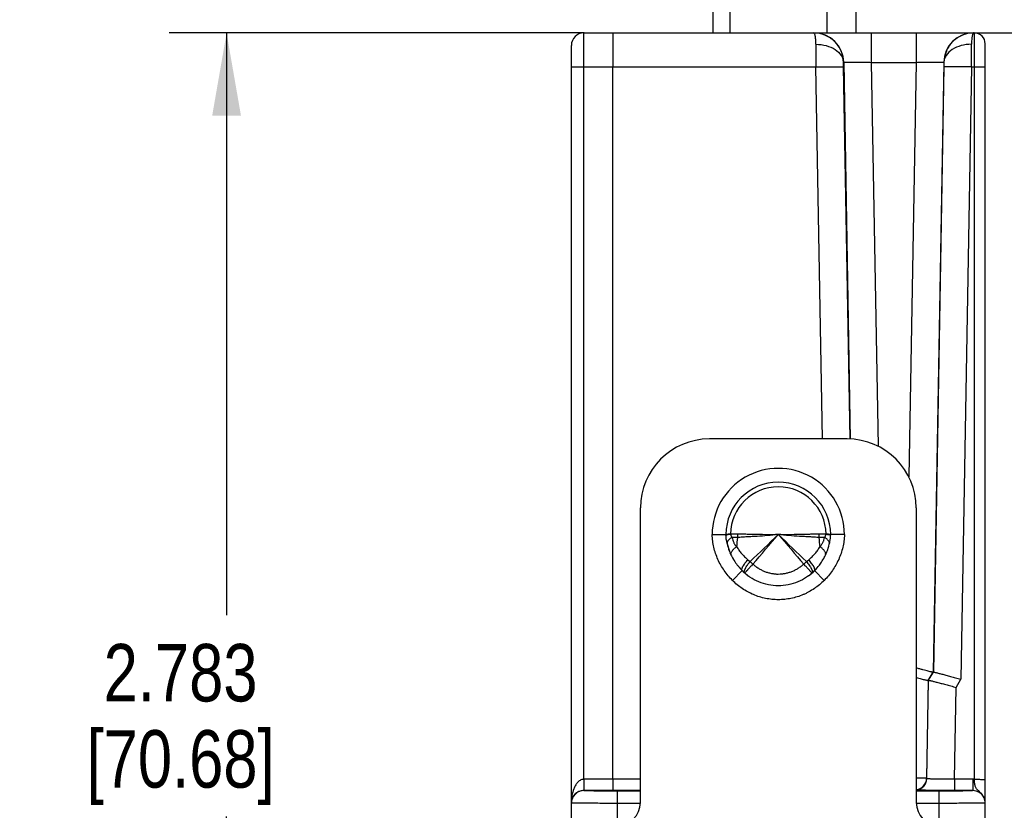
# Model space of a CAD drawing. Header units: inches. Extents: x 0 to 22, y 0 to 17.
# Tile 26 of 30: x 13.8 to 15.9, y 13.3 to 15. Entities that reach past the tile are written whole.
import ezdxf

# ---------------------------------------------------------------- set-up
doc = ezdxf.new("R2010")
doc.units = ezdxf.units.IN
doc.header["$LTSCALE"] = 1.21
doc.header["$MEASUREMENT"] = 0
doc.layers.get('0').update_dxf_attribs({"linetype": 'CONTINUOUS'})
for name, color, linetype in [('02___PRT_ALL_AXES', 7, 'CONTINUOUS'), ('DIMENSIONS', 7, 'CONTINUOUS'), ('FEATURES', 7, 'CONTINUOUS')]:
    doc.layers.add(name, color=color, linetype=linetype)
doc.styles.get("Standard").update_dxf_attribs({"font": 'txt', "width": 0.8})
doc.dimstyles.new('DIMSTYLE_1', dxfattribs={"dimtxt": 0.125, "dimasz": 0.18, "dimexe": 0.125, "dimexo": 0.0625, "dimgap": 0.0625, "dimtad": 0, "dimtih": 1, "dimtoh": 1, "dimdec": 3, "dimzin": 4, "dimdsep": 46, "dimtxsty": 'STANDARD', "dimblk": '_FILLED', "dimblk1": '_FILLED', "dimblk2": '_FILLED', "dimcen": 0.09, "dimadec": 0, "dimazin": 0, "dimtp": 0.001, "dimtm": 0.001, "dimtfac": 1, "dimtdec": 3, "dimtofl": 0, "dimtmove": 0, "dimatfit": 3, "dimldrblk": '_FILLED', "dimfxl": 1, "dimtolj": 1, "dimtzin": 4, "dimarcsym": 0})

# ---------------------------------------------------------------- blocks, each defined once
blk = doc.blocks.new('_FILLED')
at = {"color": 0, "linetype": 'BYBLOCK'}
blk.add_solid([(0, 0), (-1, 0.174), (-1, -0.174)], dxfattribs=at)
blk = doc.blocks.new('*D13')
at = {"layer": 'DIMENSIONS', "color": 2, "linetype": 'CONTINUOUS'}
for p, q in [((16.6207, 15.1311), (16.6207, 15.6026)), ((16.6207, 15.6026), (16.7382, 15.6026)), ((15.5892, 15.1311), (16.7457, 15.1311)), ((15.6855, 14.9911), (16.7457, 14.9911)), ((16.6207, 14.9911), (16.6207, 14.6311))]:
    blk.add_line(p, q, dxfattribs=at)
at = {"layer": 'DIMENSIONS', "color": 2, "linetype": 'CONTINUOUS', "xscale": 0.18, "yscale": 0.18, "zscale": 0.18}
for p, rotation in [((16.6207, 15.1311), 270), ((16.6207, 14.9911), 90)]:
    blk.add_blockref('_FILLED', p, dxfattribs=dict(at, rotation=rotation))
at = {"layer": 'DIMENSIONS', "color": 2, "linetype": 'CONTINUOUS', "insert": (16.8007, 15.6651), "char_height": 0.125, "width": 1.125, "attachment_point": 1, "line_spacing_factor": 0.9}
blk.add_mtext('.140{\\Ftxt.shx;\\W1.000000;\\H0.125000; }[3.56]', dxfattribs=at)
blk = doc.blocks.new('*D14')
at = {"layer": 'DIMENSIONS', "color": 2, "linetype": 'CONTINUOUS'}
for p, q in [((14.9985, 14.9911), (14.0957, 14.9911)), ((14.2207, 14.9911), (14.2207, 13.7247)), ((14.2207, 12.2084), (14.2207, 13.2872)), ((15.0082, 12.2084), (14.0957, 12.2084))]:
    blk.add_line(p, q, dxfattribs=at)
at = {"layer": 'DIMENSIONS', "color": 2, "linetype": 'CONTINUOUS', "xscale": 0.18, "yscale": 0.18, "zscale": 0.18}
for p, rotation in [((14.2207, 14.9911), 90), ((14.2207, 12.2084), 270)]:
    blk.add_blockref('_FILLED', p, dxfattribs=dict(at, rotation=rotation))
at = {"layer": 'DIMENSIONS', "color": 2, "linetype": 'CONTINUOUS', "insert": (14.1207, 13.6622), "char_height": 0.125, "width": 0.7, "attachment_point": 2, "line_spacing_factor": 0.9}
blk.add_mtext('2.783\\P[70.68]', dxfattribs=at)

msp = doc.modelspace()

# ---------------------------------------------------------------- linework, layer by layer
at = {"color": 7, "linetype": 'CONTINUOUS'}
for p, q in [((14.9975, 14.9174), (14.9977, 14.9911)), ((14.9977, 14.9911), (15.4977, 14.9911)), ((15.4981, 14.9911), (15.8471, 14.9911)), ((15.623, 14.9911), (15.623, 14.9272)), ((15.7204, 14.9911), (15.7204, 14.9272)), ((15.8471, 13.3678), (15.8471, 14.9911)), ((14.9707, 13.2829), (14.9707, 14.9641)), ((15.8707, 13.3163), (15.8707, 14.9675)), ((15.5625, 14.9272), (15.563, 14.9272)), ((15.5626, 14.9174), (15.5625, 14.9272)), ((15.563, 14.9272), (15.5773, 14.1076)), ((15.623, 14.9272), (15.6376, 14.0923)), ((15.623, 14.9272), (15.7204, 14.9272)), ((15.7204, 14.9272), (15.7047, 14.0255)), ((15.7804, 14.9272), (15.7572, 13.6006)), ((15.7804, 14.9272), (15.7809, 14.9272)), ((15.7809, 14.9272), (15.7808, 14.9174)), ((14.9975, 13.3679), (14.9975, 14.9174)), ((14.9975, 14.9174), (15.5026, 14.9174)), ((15.0607, 13.3679), (15.0607, 14.9174)), ((15.5167, 14.1081), (15.5026, 14.9174)), ((15.5767, 14.1082), (15.5626, 14.9174)), ((15.7808, 14.9174), (15.7579, 13.6011)), ((15.8408, 14.9174), (15.8176, 13.5856)), ((15.8408, 14.9174), (15.8471, 14.9174)), ((15.2768, 13.9), (15.3068, 13.9005)), ((15.3115, 13.9003), (15.3169, 13.9009)), ((15.3169, 13.9012), (15.3169, 13.9009)), ((15.3328, 13.9009), (15.3169, 13.9009)), ((15.5245, 13.9009), (15.5086, 13.9009)), ((15.5245, 13.9009), (15.5245, 13.9012)), ((15.53, 13.9009), (15.5245, 13.9012)), ((15.5346, 13.9005), (15.53, 13.9009)), ((15.5334, 13.8997), (15.5346, 13.8993)), ((15.5646, 13.9), (15.5346, 13.9005)), ((15.3546, 13.8453), (15.3594, 13.8415)), ((15.4821, 13.8415), (15.4868, 13.8453)), ((15.3422, 13.8216), (15.321, 13.8004)), ((15.3473, 13.8168), (15.3469, 13.8173)), ((15.3474, 13.8169), (15.3473, 13.8168)), ((15.4945, 13.8172), (15.4942, 13.8168)), ((15.5204, 13.8004), (15.4992, 13.8216)), ((15.7469, 13.5828), (15.7572, 13.6006)), ((15.7475, 13.5832), (15.7579, 13.6011)), ((15.7579, 13.6011), (15.7572, 13.6006)), ((15.7469, 13.5828), (15.7432, 13.37)), ((15.7438, 13.3693), (15.7475, 13.5832)), ((15.7475, 13.5832), (15.7469, 13.5828)), ((15.8073, 13.5677), (15.8176, 13.5856)), ((15.8038, 13.3679), (15.8073, 13.5677)), ((14.9975, 13.3679), (14.9976, 13.3465)), ((15.1207, 13.3679), (14.9979, 13.3679)), ((15.0607, 13.3679), (15.0605, 13.3433)), ((15.7432, 13.37), (15.7208, 13.3703)), ((15.7438, 13.3693), (15.7432, 13.37)), ((15.8437, 13.3679), (15.8038, 13.3679)), ((15.8038, 13.3679), (15.8038, 13.3433)), ((15.8437, 13.3679), (15.8437, 13.3432)), ((14.9977, 13.3432), (14.9977, 13.3433)), ((15.1207, 13.3433), (14.9977, 13.3433)), ((15.0707, 13.2821), (15.0707, 13.342)), ((15.1207, 13.342), (15.0707, 13.342)), ((15.7707, 13.342), (15.7207, 13.342)), ((15.7707, 13.2821), (15.7707, 13.342)), ((15.8437, 13.3433), (15.8038, 13.3433)), ((15.1207, 13.3154), (15.0707, 13.3154)), ((15.7707, 13.3154), (15.7207, 13.3154)), ((15.8707, 12.3084), (15.8707, 13.3162))]:
    msp.add_line(p, q, dxfattribs=at)
for centre, radius, start, end in [((14.9977, 14.9641), 0.027, 90, 180), ((15.498, 14.9261), 0.065, 1.0155, 89.9925), ((15.8454, 14.9261), 0.065, 90.0075, 178.9845), ((15.8471, 14.9675), 0.0236, 0, 90), ((33.5384, 14.9815), 18.0359, 180.04746, 180.20355), ((0.2328, 14.9762), 15.6082, 359.78431, 359.96468), ((15.4207, 13.9001), 0.1439, 359.9465, 180.0535), ((15.4207, 13.9001), 0.1139, 0.1866, 179.8134), ((15.4207, 13.9001), 0.1038, 0.6031, 179.3969), ((15.3324, 13.503), 0.3984, 92.2281, 93.0143), ((15.2806, 13.9014), 0.0522, 351.5443, 359.5022), ((29.8212, -1.2207), 20.8809, 133.60221, 133.83508), ((-9.7614, 35.5702), 33.2225, 319.14083, 319.28684), ((5.4412, 3.4025), 14.4841, 46.11346, 46.4492), ((40.6027, 35.57), 33.2222, 220.71316, 220.85917), ((15.5608, 13.9014), 0.0522, 180.4972, 188.4555), ((15.4245, 13.9047), 0.1102, 349.3796, 357.8157), ((15.422, 13.9055), 0.1154, 192.519, 192.6612), ((15.4236, 13.9059), 0.117, 192.677, 200.4916), ((15.4238, 13.906), 0.1172, 192.8386, 202.3117), ((15.4963, 13.8657), 0.1665, 170.3196, 177.2244), ((15.3451, 13.8657), 0.1665, 2.7756, 9.6805), ((15.4182, 13.9058), 0.1166, 340.512, 348.7613), ((15.526, 13.8813), 0.00605, 347.2003, 354.0701), ((15.4205, 13.9053), 0.1142, 348.7839, 349.4292), ((15.424, 13.9061), 0.1174, 200.4831, 202.3058), ((15.4244, 13.9062), 0.1179, 202.3124, 210.7174), ((15.3229, 13.8575), 0.00523, 196.1171, 205.6616), ((15.4176, 13.906), 0.1172, 332.7835, 339.8185), ((15.5185, 13.8575), 0.00523, 334.3464, 343.9561), ((15.4173, 13.9061), 0.1176, 339.8159, 340.5261), ((15.427, 13.9077), 0.1208, 210.6746, 211.7168), ((15.4279, 13.9082), 0.1218, 211.7221, 217.6288), ((15.5267, 14.0208), 0.2453, 226.9792, 228.8847), ((15.3156, 14.0198), 0.244, 311.11, 313.0261), ((15.4134, 13.9084), 0.1221, 322.3945, 324.6947), ((15.414, 13.9079), 0.1213, 324.6888, 330.3381), ((15.4156, 13.907), 0.1195, 330.3441, 332.7918), ((15.4167, 13.9064), 0.1182, 332.7932, 334.3259), ((15.4281, 13.9083), 0.1221, 217.6255, 219.0486), ((15.4274, 13.9078), 0.1212, 219.0406, 225.3323), ((15.4233, 13.9021), 0.1143, 224.7747, 234.3034), ((15.4224, 13.9011), 0.113, 224.7499, 228.2711), ((15.4237, 13.9025), 0.1148, 228.2696, 234.2928), ((15.4182, 13.902), 0.1142, 306.6125, 315.2286), ((15.4178, 13.9025), 0.1148, 306.6239, 311.719), ((15.419, 13.9011), 0.113, 311.7171, 315.2501), ((15.4139, 13.9079), 0.1214, 314.6719, 322.4042), ((14.9979, 13.3159), 0.052, 89.9913, 90.4914), ((15.7188, 13.3698), 0.025, 274.4048, 358.9652), ((15.7182, 13.3704), 0.025, 275.8247, 358.966), ((15.8437, 13.3159), 0.052, 86.2735, 90.0003), ((14.9977, 13.3162), 0.027, 89.9953, 179.9953), ((15.8437, 13.3163), 0.027, 24.5934, 89.9863), ((15.8437, 13.3162), 0.027, 22.5117, 89.9967)]:
    msp.add_arc(centre, radius, start, end, dxfattribs=at)
for points, knots in [([(15.061, 14.9911), (15.061, 14.9911), (15.061, 14.9909), (15.061, 14.9907), (15.061, 14.9902), (15.061, 14.9896), (15.061, 14.9888), (15.0609, 14.9874), (15.0609, 14.9853), (15.0609, 14.9822), (15.0609, 14.9785), (15.0608, 14.9742), (15.0608, 14.9675), (15.0608, 14.9579), (15.0607, 14.9453), (15.0607, 14.9316), (15.0607, 14.9222), (15.0607, 14.9174)], [0, 0, 0, 0, 0.001222, 0.004828, 0.010813, 0.019163, 0.029864, 0.042898, 0.075828, 0.117609, 0.167878, 0.226151, 0.291871, 0.443162, 0.615996, 0.804056, 1, 1, 1, 1]), ([(15.5625, 14.9272), (15.5623, 14.9356), (15.5588, 14.9525), (15.5442, 14.9737), (15.5228, 14.9878), (15.506, 14.9911), (15.4977, 14.9911)], [0, 0, 0, 0, 0.250968, 0.50121, 0.750791, 1, 1, 1, 1]), ([(15.5025, 14.9665), (15.5025, 14.97), (15.5023, 14.9749), (15.5016, 14.981), (15.501, 14.9845), (15.5003, 14.9873), (15.4995, 14.9895), (15.4985, 14.9911), (15.4977, 14.9911)], [0, 0, 0, 0, 0.40652, 0.572741, 0.712255, 0.824113, 0.908263, 1, 1, 1, 1]), ([(15.8457, 14.9911), (15.8374, 14.9911), (15.8206, 14.9878), (15.7992, 14.9737), (15.7847, 14.9525), (15.7811, 14.9356), (15.7809, 14.9272)], [0, 0, 0, 0, 0.249209, 0.49879, 0.749032, 1, 1, 1, 1]), ([(15.8457, 14.9911), (15.845, 14.9911), (15.8439, 14.9895), (15.8431, 14.9873), (15.8424, 14.9845), (15.8418, 14.981), (15.8411, 14.9749), (15.8409, 14.97), (15.8409, 14.9665)], [0, 0, 0, 0, 0.091737, 0.175887, 0.287745, 0.427259, 0.59348, 1, 1, 1, 1]), ([(15.5025, 14.9665), (15.5101, 14.9665), (15.5248, 14.9647), (15.5442, 14.9566), (15.5563, 14.9456), (15.5614, 14.9352), (15.5624, 14.9299), (15.5625, 14.9272)], [0, 0, 0, 0, 0.291666, 0.560866, 0.794453, 0.899662, 1, 1, 1, 1]), ([(15.8409, 14.9665), (15.8333, 14.9665), (15.8186, 14.9647), (15.7993, 14.9566), (15.7872, 14.9456), (15.782, 14.9352), (15.781, 14.9299), (15.7809, 14.9272)], [0, 0, 0, 0, 0.291664, 0.560862, 0.794452, 0.899662, 1, 1, 1, 1]), ([(15.563, 14.9272), (15.5631, 14.9273), (15.5636, 14.9273), (15.5645, 14.9275), (15.566, 14.9275), (15.5681, 14.9276), (15.5706, 14.9276), (15.575, 14.9277), (15.5815, 14.9277), (15.5904, 14.9277), (15.6006, 14.9276), (15.6116, 14.9274), (15.6192, 14.9273), (15.623, 14.9272)], [0, 0, 0, 0, 0.006567, 0.022326, 0.047267, 0.081166, 0.123722, 0.174541, 0.298972, 0.449792, 0.62129, 0.807051, 1, 1, 1, 1]), ([(15.7204, 14.9272), (15.7243, 14.9273), (15.7318, 14.9274), (15.7428, 14.9276), (15.753, 14.9277), (15.7619, 14.9277), (15.7685, 14.9277), (15.7728, 14.9276), (15.7754, 14.9276), (15.7774, 14.9275), (15.7789, 14.9275), (15.7798, 14.9273), (15.7803, 14.9273), (15.7804, 14.9272)], [0, 0, 0, 0, 0.192947, 0.378704, 0.550201, 0.701022, 0.825455, 0.876275, 0.918831, 0.95273, 0.977673, 0.993435, 1, 1, 1, 1]), ([(14.9707, 14.9169), (14.9707, 14.917), (14.971, 14.917), (14.9713, 14.917), (14.972, 14.9171), (14.9728, 14.9171), (14.9739, 14.9172), (14.9759, 14.9172), (14.9788, 14.9173), (14.9828, 14.9173), (14.9874, 14.9174), (14.9923, 14.9174), (14.9957, 14.9174), (14.9975, 14.9174)], [0, 0, 0, 0, 0.005127, 0.019608, 0.043417, 0.076397, 0.118317, 0.168706, 0.292762, 0.444029, 0.616885, 0.804963, 1, 1, 1, 1]), ([(15.5026, 14.9174), (15.5065, 14.9175), (15.514, 14.9176), (15.525, 14.9177), (15.5352, 14.9178), (15.5441, 14.9178), (15.5507, 14.9178), (15.555, 14.9178), (15.5576, 14.9177), (15.5596, 14.9177), (15.5611, 14.9176), (15.562, 14.9175), (15.5625, 14.9175), (15.5626, 14.9174)], [0, 0, 0, 0, 0.192776, 0.378654, 0.550062, 0.700783, 0.825238, 0.876057, 0.918653, 0.952607, 0.977576, 0.993396, 1, 1, 1, 1]), ([(15.8408, 14.9174), (15.837, 14.9175), (15.8294, 14.9176), (15.8184, 14.9177), (15.8082, 14.9178), (15.7993, 14.9178), (15.7928, 14.9178), (15.7884, 14.9178), (15.7859, 14.9177), (15.7839, 14.9177), (15.7823, 14.9176), (15.7814, 14.9175), (15.7809, 14.9175), (15.7808, 14.9174)], [0, 0, 0, 0, 0.192776, 0.378654, 0.550062, 0.700783, 0.825238, 0.876057, 0.918653, 0.952607, 0.977576, 0.993396, 1, 1, 1, 1]), ([(15.8471, 14.9174), (15.8486, 14.9174), (15.8516, 14.9174), (15.856, 14.9174), (15.86, 14.9173), (15.8636, 14.9173), (15.8662, 14.9172), (15.8679, 14.9172), (15.8689, 14.9172), (15.8696, 14.9171), (15.8702, 14.9171), (15.8705, 14.917), (15.8707, 14.917), (15.8707, 14.917)], [0, 0, 0, 0, 0.194572, 0.38246, 0.555321, 0.706715, 0.830951, 0.881433, 0.923437, 0.956488, 0.98035, 0.994864, 1, 1, 1, 1]), ([(15.321, 13.8004), (15.3144, 13.8069), (15.3054, 13.8176), (15.2955, 13.8334), (15.2892, 13.8459), (15.2841, 13.8589), (15.2803, 13.8723), (15.2778, 13.886), (15.277, 13.8953), (15.2768, 13.9)], [0, 0, 0, 0, 0.249713, 0.374718, 0.499747, 0.624775, 0.74984, 0.874978, 1, 1, 1, 1]), ([(15.3068, 13.9005), (15.3068, 13.9005), (15.3068, 13.9005), (15.3068, 13.9005), (15.3068, 13.9005), (15.3068, 13.9005), (15.3069, 13.9005), (15.3069, 13.9005), (15.3069, 13.9005), (15.3069, 13.9005), (15.307, 13.9005), (15.3071, 13.9005), (15.3072, 13.9005), (15.3073, 13.9006), (15.3075, 13.9006), (15.3077, 13.9006), (15.308, 13.9007), (15.3083, 13.9007), (15.3087, 13.9008), (15.3091, 13.9008), (15.3096, 13.9008), (15.3104, 13.9009), (15.3111, 13.9009), (15.3115, 13.9009)], [0, 0, 0, 0, 0.000263, 0.001049, 0.002357, 0.004184, 0.006528, 0.009387, 0.01664, 0.025925, 0.037226, 0.050528, 0.065817, 0.102295, 0.146559, 0.198519, 0.258098, 0.325231, 0.399853, 0.481883, 0.571237, 0.771541, 1, 1, 1, 1]), ([(15.3069, 13.8993), (15.3069, 13.8993), (15.3069, 13.8994), (15.307, 13.8994), (15.3071, 13.8995), (15.3073, 13.8996), (15.3077, 13.8997), (15.3082, 13.8998), (15.3088, 13.8999), (15.3096, 13.9), (15.3105, 13.9002), (15.3111, 13.9002), (15.3115, 13.9003)], [0, 0, 0, 0, 0.013698, 0.032818, 0.058224, 0.090251, 0.174641, 0.286417, 0.425436, 0.591147, 0.782896, 1, 1, 1, 1]), ([(15.3069, 13.8993), (15.3069, 13.8993), (15.3069, 13.8993), (15.3069, 13.8993), (15.3069, 13.8993)], [0, 0, 0, 0, 0.737206, 1, 1, 1, 1]), ([(15.3169, 13.9009), (15.317, 13.9005), (15.3171, 13.8998), (15.3174, 13.8988), (15.3177, 13.8978), (15.3181, 13.8969), (15.3186, 13.8961), (15.3192, 13.895), (15.3198, 13.8943), (15.3201, 13.8938)], [0, 0, 0, 0, 0.139196, 0.275043, 0.405815, 0.53177, 0.653657, 0.771981, 1, 1, 1, 1]), ([(15.4207, 13.9001), (15.413, 13.8992), (15.3976, 13.8977), (15.3785, 13.8964), (15.3636, 13.8956), (15.3528, 13.895), (15.3424, 13.8944), (15.3356, 13.894), (15.3322, 13.8937)], [0, 0, 0, 0, 0.263527, 0.521627, 0.646937, 0.768889, 0.88682, 1, 1, 1, 1]), ([(15.4207, 13.9001), (15.413, 13.8999), (15.3976, 13.8997), (15.3786, 13.9), (15.3638, 13.9003), (15.3531, 13.9006), (15.3428, 13.9008), (15.3361, 13.9009), (15.3328, 13.9009)], [0, 0, 0, 0, 0.264485, 0.523099, 0.648391, 0.770103, 0.887552, 1, 1, 1, 1]), ([(15.5086, 13.9009), (15.5053, 13.9009), (15.4986, 13.9008), (15.4883, 13.9006), (15.4776, 13.9003), (15.4628, 13.9), (15.4438, 13.8997), (15.4285, 13.8999), (15.4207, 13.9001)], [0, 0, 0, 0, 0.112448, 0.229897, 0.351609, 0.476901, 0.735515, 1, 1, 1, 1]), ([(15.5092, 13.8937), (15.5059, 13.894), (15.499, 13.8944), (15.4886, 13.895), (15.4778, 13.8956), (15.4629, 13.8964), (15.4438, 13.8977), (15.4285, 13.8992), (15.4207, 13.9001)], [0, 0, 0, 0, 0.11318, 0.231111, 0.353063, 0.478373, 0.736473, 1, 1, 1, 1]), ([(15.5646, 13.9), (15.5645, 13.8953), (15.5637, 13.886), (15.5611, 13.8723), (15.5573, 13.8589), (15.5522, 13.8459), (15.5459, 13.8334), (15.536, 13.8177), (15.527, 13.8069), (15.5204, 13.8004)], [0, 0, 0, 0, 0.125006, 0.25007, 0.375095, 0.500131, 0.62516, 0.750188, 1, 1, 1, 1]), ([(15.5213, 13.8938), (15.5217, 13.8943), (15.5222, 13.895), (15.5228, 13.8961), (15.5233, 13.8969), (15.5237, 13.8978), (15.5242, 13.8991), (15.5244, 13.9002), (15.5245, 13.9009)], [0, 0, 0, 0, 0.228088, 0.346425, 0.468345, 0.594361, 0.725198, 1, 1, 1, 1]), ([(15.5245, 13.9009), (15.5255, 13.9008), (15.5273, 13.9006), (15.5298, 13.9003), (15.5315, 13.9001), (15.5327, 13.8999), (15.5332, 13.8998), (15.5334, 13.8997)], [0, 0, 0, 0, 0.330187, 0.610883, 0.835467, 0.925439, 1, 1, 1, 1]), ([(15.3201, 13.8938), (15.3192, 13.8933), (15.3175, 13.8923), (15.3152, 13.8906), (15.3132, 13.8888), (15.3116, 13.887), (15.3104, 13.8852), (15.3096, 13.8834), (15.3093, 13.8816), (15.3094, 13.8805), (15.3095, 13.8799)], [0, 0, 0, 0, 0.167361, 0.323139, 0.465848, 0.595038, 0.71104, 0.815233, 0.910242, 1, 1, 1, 1]), ([(15.3322, 13.8937), (15.3302, 13.8936), (15.3261, 13.8935), (15.3221, 13.8937), (15.3201, 13.8938)], [0, 0, 0, 0, 0.512217, 1, 1, 1, 1]), ([(15.3201, 13.8938), (15.3205, 13.8919), (15.3215, 13.8882), (15.3232, 13.8838), (15.325, 13.8804), (15.3262, 13.8784), (15.3272, 13.8769), (15.328, 13.876), (15.3286, 13.8753), (15.3292, 13.8746), (15.3297, 13.8741), (15.3301, 13.8738)], [0, 0, 0, 0, 0.255951, 0.506658, 0.630544, 0.753822, 0.815347, 0.876843, 0.907603, 0.93838, 1, 1, 1, 1]), ([(15.5213, 13.8938), (15.5193, 13.8937), (15.5153, 13.8935), (15.5113, 13.8936), (15.5092, 13.8937)], [0, 0, 0, 0, 0.487782, 1, 1, 1, 1]), ([(15.5114, 13.8738), (15.5117, 13.8741), (15.5124, 13.8747), (15.5136, 13.8761), (15.515, 13.878), (15.5165, 13.8804), (15.5178, 13.8829), (15.5189, 13.8855), (15.5202, 13.8891), (15.5209, 13.8919), (15.5213, 13.8938)], [0, 0, 0, 0, 0.061618, 0.123139, 0.246109, 0.36938, 0.493257, 0.618074, 0.744069, 1, 1, 1, 1]), ([(15.532, 13.8807), (15.5321, 13.8812), (15.532, 13.8823), (15.5316, 13.884), (15.5307, 13.8857), (15.5295, 13.8874), (15.5279, 13.8891), (15.526, 13.8908), (15.5238, 13.8924), (15.5222, 13.8934), (15.5213, 13.8938)], [0, 0, 0, 0, 0.089862, 0.186135, 0.291896, 0.4091, 0.538712, 0.680881, 0.835102, 1, 1, 1, 1]), ([(15.3179, 13.856), (15.3178, 13.8563), (15.3177, 13.8569), (15.3176, 13.8582), (15.3178, 13.8596), (15.3183, 13.8609), (15.319, 13.8625), (15.3202, 13.8644), (15.322, 13.8668), (15.3243, 13.8692), (15.327, 13.8716), (15.329, 13.8731), (15.3301, 13.8738)], [0, 0, 0, 0, 0.039593, 0.080899, 0.170946, 0.220773, 0.274124, 0.391852, 0.524506, 0.671305, 0.830697, 1, 1, 1, 1]), ([(15.3301, 13.8738), (15.3316, 13.8712), (15.3351, 13.866), (15.3409, 13.8587), (15.3474, 13.8517), (15.3521, 13.8474), (15.3546, 13.8453)], [0, 0, 0, 0, 0.242994, 0.491036, 0.74361, 1, 1, 1, 1]), ([(15.4868, 13.8453), (15.4893, 13.8474), (15.4941, 13.8517), (15.5006, 13.8587), (15.5064, 13.866), (15.5098, 13.8712), (15.5114, 13.8738)], [0, 0, 0, 0, 0.256354, 0.508928, 0.756997, 1, 1, 1, 1]), ([(15.5236, 13.856), (15.5236, 13.8563), (15.5238, 13.8569), (15.5238, 13.8582), (15.5236, 13.8596), (15.5231, 13.861), (15.5224, 13.8625), (15.5213, 13.8644), (15.5194, 13.8668), (15.5171, 13.8692), (15.5144, 13.8716), (15.5124, 13.8731), (15.5114, 13.8738)], [0, 0, 0, 0, 0.039597, 0.080911, 0.170979, 0.220816, 0.274175, 0.391914, 0.524568, 0.671356, 0.830726, 1, 1, 1, 1]), ([(15.3422, 13.8216), (15.342, 13.8218), (15.3417, 13.8222), (15.3415, 13.823), (15.3414, 13.8239), (15.3415, 13.825), (15.3418, 13.8262), (15.3422, 13.8275), (15.3428, 13.829), (15.3436, 13.8305), (15.3445, 13.8322), (15.346, 13.8346), (15.3482, 13.8377), (15.3512, 13.8415), (15.3534, 13.844), (15.3546, 13.8453)], [0, 0, 0, 0, 0.026262, 0.054951, 0.087823, 0.125991, 0.170033, 0.220177, 0.276455, 0.338685, 0.406541, 0.479649, 0.639791, 0.815047, 1, 1, 1, 1]), ([(15.3469, 13.8173), (15.3466, 13.8178), (15.3465, 13.8186), (15.3465, 13.8198), (15.3468, 13.8209), (15.3471, 13.8222), (15.3476, 13.8235), (15.3483, 13.825), (15.3493, 13.8272), (15.351, 13.8301), (15.3534, 13.8338), (15.3562, 13.8376), (15.3583, 13.8402), (15.3594, 13.8415)], [0, 0, 0, 0, 0.054775, 0.089576, 0.130038, 0.176335, 0.228473, 0.286321, 0.349585, 0.490926, 0.64925, 0.820641, 1, 1, 1, 1]), ([(15.3654, 13.836), (15.3643, 13.8347), (15.3627, 13.8329), (15.3605, 13.8305), (15.3584, 13.8283), (15.3565, 13.8262), (15.3546, 13.8242), (15.3534, 13.8228), (15.3522, 13.8216), (15.3511, 13.8205), (15.3502, 13.8195), (15.3494, 13.8187), (15.3487, 13.818), (15.3481, 13.8175), (15.3477, 13.8171), (15.3475, 13.8169), (15.3474, 13.8169)], [0, 0, 0, 0, 0.18914, 0.280755, 0.369323, 0.534743, 0.61048, 0.68085, 0.74537, 0.803565, 0.854971, 0.899244, 0.936108, 0.96531, 0.986663, 1, 1, 1, 1]), ([(15.3654, 13.836), (15.3673, 13.8343), (15.3712, 13.8311), (15.3774, 13.8267), (15.384, 13.823), (15.391, 13.8198), (15.3982, 13.8174), (15.4056, 13.8156), (15.4119, 13.8147), (15.4169, 13.8143), (15.422, 13.8142), (15.4283, 13.8145), (15.4359, 13.8156), (15.4432, 13.8174), (15.4504, 13.8198), (15.4574, 13.823), (15.464, 13.8267), (15.4702, 13.8311), (15.4741, 13.8343), (15.476, 13.836)], [0, 0, 0, 0, 0.062471, 0.124948, 0.187433, 0.249928, 0.312431, 0.374947, 0.437475, 0.468748, 0.500023, 0.562556, 0.625077, 0.687589, 0.750087, 0.812578, 0.875059, 0.937532, 1, 1, 1, 1]), ([(15.4941, 13.8168), (15.494, 13.8169), (15.4938, 13.8171), (15.4934, 13.8174), (15.4928, 13.8179), (15.4921, 13.8186), (15.4913, 13.8194), (15.49, 13.8208), (15.4885, 13.8223), (15.4869, 13.824), (15.485, 13.8261), (15.4831, 13.8282), (15.481, 13.8305), (15.4788, 13.8329), (15.4771, 13.8347), (15.476, 13.836)], [0, 0, 0, 0, 0.011987, 0.032202, 0.060462, 0.096586, 0.140317, 0.191375, 0.313975, 0.384554, 0.460659, 0.62723, 0.716546, 0.809002, 1, 1, 1, 1]), ([(15.4821, 13.8415), (15.4832, 13.8402), (15.4852, 13.8376), (15.488, 13.8337), (15.4905, 13.83), (15.4922, 13.8271), (15.4932, 13.8249), (15.4939, 13.8234), (15.4944, 13.822), (15.4947, 13.8208), (15.4949, 13.8197), (15.4949, 13.8187), (15.4948, 13.8179), (15.4946, 13.8174), (15.4945, 13.8172)], [0, 0, 0, 0, 0.180374, 0.352596, 0.511456, 0.652952, 0.716132, 0.77378, 0.825605, 0.87149, 0.911459, 0.94572, 0.974858, 1, 1, 1, 1]), ([(15.4992, 13.8216), (15.4994, 13.8218), (15.4997, 13.8222), (15.4999, 13.823), (15.5, 13.8239), (15.4999, 13.8249), (15.4996, 13.8261), (15.4992, 13.8275), (15.4986, 13.8289), (15.4978, 13.8305), (15.4969, 13.8321), (15.4954, 13.8345), (15.4932, 13.8377), (15.4902, 13.8415), (15.488, 13.844), (15.4868, 13.8453)], [0, 0, 0, 0, 0.02562, 0.053774, 0.086259, 0.124188, 0.168107, 0.218209, 0.274502, 0.336799, 0.404772, 0.478045, 0.638635, 0.814446, 1, 1, 1, 1]), ([(15.4942, 13.8168), (15.4942, 13.8168), (15.4942, 13.8168), (15.4942, 13.8168), (15.4942, 13.8168), (15.4941, 13.8168), (15.4941, 13.8168), (15.4941, 13.8168), (15.4941, 13.8168)], [0, 0, 0, 0, 0.020164, 0.069608, 0.149258, 0.259175, 0.569543, 1, 1, 1, 1]), ([(15.5204, 13.8004), (15.5172, 13.7971), (15.5103, 13.7908), (15.4992, 13.7825), (15.4893, 13.7765), (15.4811, 13.7722), (15.4727, 13.7684), (15.4618, 13.7645), (15.4483, 13.761), (15.4346, 13.7589), (15.4207, 13.7582), (15.4092, 13.7588), (15.4, 13.76), (15.3909, 13.7616), (15.3796, 13.7645), (15.3666, 13.7692), (15.3541, 13.7753), (15.3422, 13.7825), (15.3311, 13.7908), (15.3243, 13.7971), (15.321, 13.8004)], [0, 0, 0, 0, 0.062466, 0.124974, 0.187466, 0.218719, 0.249976, 0.31248, 0.374985, 0.437483, 0.499981, 0.562481, 0.59374, 0.624999, 0.6875, 0.750001, 0.812494, 0.874998, 0.937524, 1, 1, 1, 1]), ([(15.4863, 13.8104), (15.485, 13.8094), (15.4777, 13.8042), (15.4571, 13.793), (15.4207, 13.7855), (15.3843, 13.793), (15.3643, 13.8039), (15.3574, 13.8087), (15.3566, 13.8093)], [0, 0, 0, 0, 0.034604, 0.192313, 0.506599, 0.820885, 0.978594, 1, 1, 1, 1]), ([(15.7572, 13.6006), (15.7572, 13.6006), (15.7569, 13.6006), (15.7564, 13.6007), (15.7555, 13.6009), (15.7543, 13.6011), (15.7529, 13.6015), (15.7504, 13.6021), (15.7466, 13.603), (15.7413, 13.6044), (15.7351, 13.606), (15.7282, 13.6078), (15.7234, 13.6091), (15.7209, 13.6098)], [0, 0, 0, 0, 0.006261, 0.021051, 0.044385, 0.076168, 0.116215, 0.164232, 0.282958, 0.429501, 0.600432, 0.791955, 1, 1, 1, 1]), ([(15.7579, 13.6011), (15.7579, 13.6011), (15.758, 13.6011), (15.7583, 13.6011), (15.7587, 13.601), (15.7596, 13.6008), (15.7609, 13.6005), (15.763, 13.6001), (15.7656, 13.5994), (15.7687, 13.5987), (15.7722, 13.5978), (15.7777, 13.5963), (15.7855, 13.5943), (15.7955, 13.5916), (15.8064, 13.5887), (15.8138, 13.5866), (15.8176, 13.5856)], [0, 0, 0, 0, 0.002035, 0.006421, 0.013202, 0.022369, 0.047784, 0.082401, 0.125777, 0.177445, 0.236826, 0.303267, 0.454561, 0.625314, 0.809371, 1, 1, 1, 1]), ([(15.721, 13.5891), (15.7228, 13.5886), (15.7263, 13.5877), (15.7313, 13.5864), (15.7357, 13.5853), (15.7395, 13.5843), (15.7425, 13.5836), (15.7445, 13.5832), (15.7457, 13.5829), (15.7463, 13.5828), (15.7467, 13.5828), (15.7469, 13.5827), (15.7469, 13.5828)], [0, 0, 0, 0, 0.214677, 0.408838, 0.579549, 0.724094, 0.840091, 0.925605, 0.956404, 0.979087, 0.993594, 1, 1, 1, 1]), ([(15.7475, 13.5832), (15.7476, 13.5832), (15.7477, 13.5832), (15.748, 13.5832), (15.7484, 13.5831), (15.7492, 13.583), (15.7506, 13.5827), (15.7527, 13.5822), (15.7553, 13.5816), (15.7584, 13.5808), (15.7619, 13.5799), (15.7674, 13.5785), (15.7752, 13.5764), (15.7852, 13.5737), (15.796, 13.5708), (15.8035, 13.5687), (15.8073, 13.5677)], [0, 0, 0, 0, 0.002035, 0.006421, 0.013202, 0.022369, 0.047784, 0.082401, 0.125777, 0.177445, 0.236826, 0.303267, 0.454561, 0.625314, 0.809371, 1, 1, 1, 1]), ([(14.9975, 13.3679), (14.9947, 13.3678), (14.9893, 13.3661), (14.9833, 13.3605), (14.9789, 13.354), (14.9746, 13.3447), (14.9715, 13.3323), (14.9707, 13.3222), (14.9707, 13.3172)], [0, 0, 0, 0, 0.133967, 0.26323, 0.388947, 0.51271, 0.757065, 1, 1, 1, 1]), ([(14.9979, 13.3679), (14.9979, 13.3638), (14.9979, 13.3566), (14.9979, 13.3495), (14.9976, 13.3465)], [0, 0, 0, 0, 0.57976, 1, 1, 1, 1]), ([(15.8038, 13.3679), (15.7999, 13.3679), (15.7923, 13.3678), (15.7813, 13.3679), (15.7712, 13.3679), (15.7622, 13.3681), (15.7557, 13.3683), (15.7514, 13.3685), (15.7488, 13.3686), (15.7468, 13.3688), (15.7453, 13.3689), (15.7444, 13.3691), (15.7439, 13.3692), (15.7438, 13.3693)], [0, 0, 0, 0, 0.19279, 0.378391, 0.549801, 0.700521, 0.824866, 0.875646, 0.918189, 0.952097, 0.977092, 0.993002, 1, 1, 1, 1]), ([(15.8471, 13.3678), (15.8486, 13.3678), (15.8516, 13.3678), (15.856, 13.3678), (15.86, 13.3677), (15.8636, 13.3677), (15.8662, 13.3676), (15.8679, 13.3676), (15.8689, 13.3675), (15.8696, 13.3675), (15.8702, 13.3675), (15.8705, 13.3674), (15.8707, 13.3674), (15.8707, 13.3674)], [0, 0, 0, 0, 0.194572, 0.38246, 0.555321, 0.706714, 0.830951, 0.881433, 0.923437, 0.956487, 0.980349, 0.994864, 1, 1, 1, 1]), ([(15.8707, 13.3163), (15.8707, 13.3189), (15.87, 13.3242), (15.8669, 13.3314), (15.8622, 13.3375), (15.8568, 13.3422), (15.8525, 13.346), (15.8502, 13.3497), (15.8486, 13.3539), (15.8476, 13.3601), (15.8473, 13.3651), (15.8471, 13.3678)], [0, 0, 0, 0, 0.133866, 0.266875, 0.397467, 0.521635, 0.633211, 0.68599, 0.740959, 0.863809, 1, 1, 1, 1]), ([(14.9977, 13.3433), (14.995, 13.3433), (14.99, 13.3426), (14.9823, 13.3392), (14.9758, 13.3334), (14.9716, 13.3253), (14.9707, 13.3198), (14.9707, 13.3172)], [0, 0, 0, 0, 0.195108, 0.356173, 0.605466, 0.810751, 1, 1, 1, 1]), ([(14.9976, 13.3465), (14.9975, 13.3461), (14.9976, 13.3453), (14.9978, 13.3443), (14.9979, 13.3437), (14.9977, 13.3434), (14.9977, 13.3433)], [0, 0, 0, 0, 0.415291, 0.725409, 0.918851, 1, 1, 1, 1]), ([(15.0707, 13.342), (15.066, 13.342), (15.0567, 13.342), (15.0431, 13.3421), (15.0307, 13.3422), (15.0212, 13.3423), (15.0145, 13.3424), (15.0102, 13.3425), (15.0065, 13.3426), (15.0035, 13.3427), (15.0011, 13.3429), (14.9995, 13.343), (14.9986, 13.343), (14.9981, 13.3431), (14.9979, 13.3432), (14.9977, 13.3432), (14.9977, 13.3432)], [0, 0, 0, 0, 0.19497, 0.382495, 0.555293, 0.706757, 0.772627, 0.831044, 0.881468, 0.92341, 0.956469, 0.980341, 0.988755, 0.99481, 0.998517, 1, 1, 1, 1]), ([(15.8038, 13.3433), (15.7943, 13.3433), (15.7764, 13.3434), (15.7522, 13.3436), (15.7353, 13.3439), (15.7255, 13.3442), (15.7219, 13.3444), (15.7206, 13.3445)], [0, 0, 0, 0, 0.342093, 0.64477, 0.87286, 0.950255, 1, 1, 1, 1]), ([(15.8437, 13.3432), (15.8437, 13.3432), (15.8436, 13.3432), (15.8433, 13.3431), (15.8429, 13.343), (15.8419, 13.343), (15.8403, 13.3429), (15.8379, 13.3427), (15.8349, 13.3426), (15.8312, 13.3425), (15.827, 13.3424), (15.8203, 13.3423), (15.8108, 13.3422), (15.7983, 13.3421), (15.7848, 13.342), (15.7755, 13.342), (15.7707, 13.342)], [0, 0, 0, 0, 0.001483, 0.00519, 0.011245, 0.019659, 0.043531, 0.07659, 0.118532, 0.168956, 0.227373, 0.293243, 0.444707, 0.617505, 0.80503, 1, 1, 1, 1]), ([(15.0707, 13.3154), (15.0642, 13.3154), (15.0515, 13.3155), (15.0329, 13.3155), (15.0183, 13.3156), (15.0075, 13.3156), (15.0002, 13.3157), (14.9937, 13.3157), (14.9878, 13.3158), (14.9828, 13.3159), (14.9786, 13.3159), (14.9757, 13.316), (14.9738, 13.3161), (14.9727, 13.3161), (14.9719, 13.3161), (14.9712, 13.3161), (14.971, 13.3162), (14.9707, 13.3162), (14.9707, 13.3162)], [0, 0, 0, 0, 0.195048, 0.382651, 0.555524, 0.634352, 0.707057, 0.772958, 0.831402, 0.881847, 0.923795, 0.956846, 0.969939, 0.980692, 0.989082, 0.995096, 0.998728, 1, 1, 1, 1]), ([(15.8707, 13.3162), (15.8707, 13.3162), (15.8705, 13.3162), (15.8702, 13.3161), (15.8695, 13.3161), (15.8687, 13.3161), (15.8676, 13.3161), (15.8657, 13.316), (15.8628, 13.3159), (15.8586, 13.3159), (15.8536, 13.3158), (15.8478, 13.3157), (15.8412, 13.3157), (15.834, 13.3156), (15.8231, 13.3156), (15.8085, 13.3155), (15.79, 13.3155), (15.7772, 13.3154), (15.7707, 13.3154)], [0, 0, 0, 0, 0.001272, 0.004904, 0.010918, 0.019308, 0.030061, 0.043154, 0.076205, 0.118153, 0.168598, 0.227042, 0.292943, 0.365648, 0.444476, 0.617349, 0.804952, 1, 1, 1, 1])]:
    msp.add_open_spline(points, degree=3, knots=knots, dxfattribs=at)
for points in [[(15.3094, 13.8805), (15.3079, 13.8871), (15.3071, 13.8938), (15.3068, 13.9005)], [(15.5346, 13.8993), (15.5346, 13.8993), (15.5346, 13.8993), (15.5346, 13.8993)], [(15.8707, 13.3163), (15.8707, 13.3201), (15.8699, 13.3241), (15.8683, 13.3276)], [(15.8707, 13.3162), (15.8707, 13.3198), (15.87, 13.3233), (15.8687, 13.3266)]]:
    msp.add_open_spline(points, degree=3, dxfattribs=at)
at = {"layer": '02___PRT_ALL_AXES', "color": 7, "linetype": 'CONTINUOUS'}
for p, q in [((15.2792, 14.9911), (15.2792, 15.1311)), ((15.3157, 14.9911), (15.3157, 15.1311)), ((15.5267, 14.9911), (15.5267, 15.1311)), ((15.5902, 14.9911), (15.5902, 15.1311))]:
    msp.add_line(p, q, dxfattribs=at)
at = {"layer": 'FEATURES', "color": 7, "linetype": 'CONTINUOUS'}
for p, q in [((15.5707, 14.1081), (15.2707, 14.1081)), ((15.1207, 13.3171), (15.1207, 13.9581)), ((15.7207, 13.9581), (15.7207, 13.3171))]:
    msp.add_line(p, q, dxfattribs=at)
for centre, radius, start, end in [((15.2707, 13.9581), 0.15, 90, 180), ((15.5707, 13.9581), 0.15, 0, 90), ((15.0707, 13.3171), 0.05, 270, 360), ((15.7707, 13.3171), 0.05, 180, 270)]:
    msp.add_arc(centre, radius, start, end, dxfattribs=at)

# ---------------------------------------------------------------- dimensions: what is measured, and where the dimension line sits
at = {"layer": 'DIMENSIONS', "color": 2, "linetype": 'CONTINUOUS'}
for base, p1, p2, picture, middle in [((16.6207, 14.9911), (15.5267, 15.1311), (15.623, 14.9911), '*D13', (17.3632, 15.6026)), ((14.2207, 12.2084), (15.061, 14.9911), (15.0707, 12.2084), '*D14', (14.2207, 13.506))]:
    dim = msp.add_linear_dim(base=base, p1=p1, p2=p2, angle=270, dimstyle='DIMSTYLE_1', dxfattribs=at)
    dim.commit()
    dim.dimension.update_dxf_attribs({"geometry": picture, "text_midpoint": middle, "dimtype": 160})

doc.saveas('drawing.dxf')
